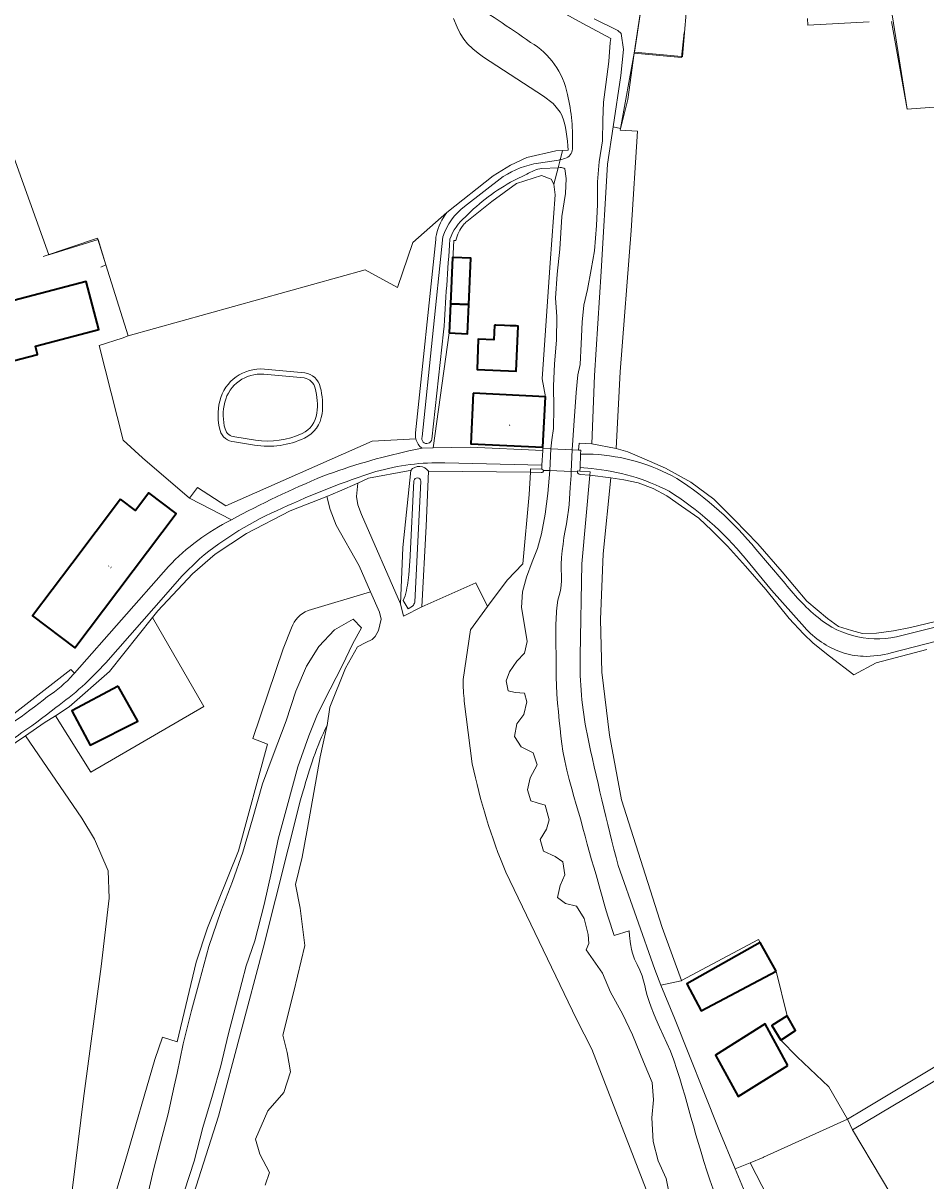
# Model space of a CAD drawing. Header units: metres. Extents: x 201541 to 204988, y 387833 to 394342.
# Tile 113 of 214: x 203508 to 203682, y 390799 to 391023. Entities that reach past the tile are written whole.
import ezdxf
from ezdxf.enums import TextEntityAlignment as Align

# ---------------------------------------------------------------- set-up
doc = ezdxf.new("R2010")
doc.units = ezdxf.units.M
for name, color, linetype, lineweight in [('B-WE-GR-BOS_LOOF-GV', 40, 'Continuous', 13), ('B-WE-GR-BOUWLAND-GV', 80, 'Continuous', 13), ('B-WE-GR-GRAS-GV', 60, 'Continuous', 13), ('B-WE-GR-GROENVOORZIENING-GV', 80, 'Continuous', 18), ('B-WE-GR-HOUTWAL-GV', 40, 'Continuous', 13), ('B-WE-IE-TERREINAFSCHEIDING_KUNSTMATIG_HEKWERK-G', 20, 'IE-TERREINAFSCHEIDING-KUNSTMATIG', 18), ('B-WE-IE-TERREINAFSCHEIDING_KUNSTMATIG_MUUR-G', 90, 'IE-TERREINAFSCHEIDING-KUNSTMATIG-DICHT', 18), ('B-WE-IE-TERREINAFSCHEIDING_KUNSTMATIG_MUUR-GV', 90, 'Continuous', 18), ('B-WE-KW-KUNSTWERK_DEK-GV', 170, 'Continuous', 18), ('B-WE-OG-BEBOUWING-GV', 7, 'Continuous', 35), ('B-WE-OG-BEBOUWING-T18', 10, 'Continuous', 18), ('B-WE-OG-BEBOUWING_LOODS-GV', 7, 'Continuous', 35), ('B-WE-OG-BEBOUWING_SCHUUR-GV', 7, 'Continuous', 35), ('B-WE-OG-TERREIN_ERF-GV', 7, 'Continuous', 18), ('B-WE-OG-WATER-GV', 130, 'Continuous', 18), ('B-WE-OG-WATER_MEER-GV', 140, 'Continuous', 18), ('B-WE-OG-WATER_SLOOT-GV', 120, 'Continuous', 18), ('B-WE-OG-WEG-GV', 7, 'Continuous', 18), ('B-WE-VH-VERHARDING_BETON-GV', 252, 'Continuous', 18), ('B-WE-VH-VERHARDING_PUIN-GV', 252, 'Continuous', 18)]:
    doc.layers.add(name, color=color, linetype=linetype, lineweight=lineweight)
doc.styles.add('NLCS-ISO-M200-T18', font='NLCS-ISO.ttf', dxfattribs={"height": 0.36})
doc.linetypes.add('IE-TERREINAFSCHEIDING-KUNSTMATIG', pattern='A,4,[82,NLCS.SHX,S=0.75,R=90,X=0,Y=0],4,-2', length=10)
doc.linetypes.add('IE-TERREINAFSCHEIDING-KUNSTMATIG-DICHT', pattern='A,8,-1,[82,NLCS.SHX,S=0.75,R=90,X=0,Y=0],-1', length=10)

msp = doc.modelspace()

# ---------------------------------------------------------------- linework, layer by layer
at = {"layer": 'B-WE-GR-BOS_LOOF-GV'}
msp.add_lwpolyline([(203659.241, 390780.74), (203660.451, 390778.603), (203680.243, 390787.973), (203678.85, 390790.319), (203667.691, 390809.108), (203666.711, 390811.134), (203650.509, 390803.797), (203650.414, 390803.761), (203647.906, 390802.719)], close=True, dxfattribs=at)
at = {"layer": 'B-WE-GR-BOUWLAND-GV'}
for points in [[(203592.465, 390895.982), (203593.873, 390905.589), (203597.203, 390910.067), (203594.948, 390914.609), (203584.529, 390910.021), (203580.928, 390908.192), (203580.354, 390910.572), (203572.866, 390927.817), (203572.128, 390929.657), (203571.888, 390931.296), (203572.139, 390933.877), (203568.63, 390932.298), (203566.147, 390931.318), (203566.767, 390928.785), (203567.986, 390925.793), (203572.403, 390917.94), (203574.588, 390912.911), (203576.292, 390908.988), (203576.667, 390907.603), (203576.122, 390905.466), (203575.496, 390904.282), (203574.902, 390903.728), (203573.685, 390903.097), (203572.088, 390902.268), (203569.754, 390898.173), (203566.75, 390890.619), (203566.188, 390887.133), (203566.149, 390886.891), (203564.883, 390881.073), (203562.424, 390867.29), (203561.398, 390861.682), (203560.098, 390856.416), (203560.987, 390851.833), (203561.876, 390844.652), (203559.777, 390835.758), (203557.671, 390827.337), (203558.486, 390824.009), (203559.165, 390820.274), (203557.875, 390816.267), (203554.751, 390812.736), (203552.371, 390807.264), (203553.186, 390804.412), (203555.087, 390800.812), (203554.272, 390798.368)], [(203594.249, 390879.699), (203592.698, 390891.786)], [(203516.498, 390793.682), (203519.169, 390815.12), (203522.579, 390840.573), (203524.126, 390853.807), (203523.911, 390859.076), (203521.269, 390865.175), (203518.857, 390869.213), (203507.96, 390885.137), (203504.366, 390882.678), (203498.021, 390878.764), (203482.989, 390870.162), (203462.172, 390857.713), (203441.872, 390843.74), (203417.186, 390825.997), (203401.479, 390815.076), (203406.836, 390793.634)], [(203657.234, 390734.432), (203640.87, 390767.92), (203628.593, 390795.577), (203617.314, 390824.635), (203614.34, 390830.445), (203600.702, 390858.806)]]:
    msp.add_lwpolyline(points, dxfattribs=at)
for points in [[(203592.698, 390891.786, -0.0208023), (203592.465, 390895.982)], [(203600.702, 390858.806, -0.0464563), (203594.249, 390879.699)]]:
    msp.add_lwpolyline(points, format="xyb", dxfattribs=at)
at = {"layer": 'B-WE-GR-GRAS-GV'}
for points in [[(203489.715, 391041.191), (203512.467, 390977.947), (203521.971, 390980.895), (203523.495, 390976.019), (203527.793, 390962.269), (203573.559, 390975.05), (203579.8, 390971.649), (203582.767, 390980.338), (203589.357, 390986.115), (203598.307, 390993.18), (203601.64, 390995.254), (203604.75, 390996.732), (203610.403, 390997.973), (203611.637, 390998.049), (203612.753, 390998.118), (203612.687, 390998.989), (203612.613, 390999.862), (203612.522, 391000.736), (203612.393, 391001.699), (203612.255, 391002.493), (203612.055, 391003.362), (203611.789, 391004.206), (203611.439, 391005.009), (203611.182, 391005.465), (203610.453, 391006.448), (203609.87, 391007.113), (203607.977, 391008.526), (203596.407, 391016.048), (203595.349, 391016.834), (203594.334, 391017.656), (203593.333, 391018.634), (203592.599, 391019.558), (203591.91, 391020.658), (203591.321, 391021.833), (203590.629, 391023.565)], [(203635.549, 391024.567), (203635.227, 391020.812), (203634.827, 391016.159), (203634.649, 391016.176), (203625.548, 391017.009), (203625.525, 391016.856), (203624.291, 391007.901), (203622.813, 391002.01), (203626.176, 391001.788), (203624.91, 390982.604), (203622.793, 390955.346), (203622.02, 390940.533), (203624.308, 390939.886), (203627.42, 390938.568), (203631.541, 390936.774), (203636.426, 390934.075), (203640.891, 390930.81), (203644.881, 390926.81), (203649.416, 390922.181), (203654.096, 390916.768), (203658.839, 390911.08), (203662.833, 390907.733), (203664.945, 390906.206), (203667.487, 390905.446), (203669.585, 390904.879), (203672.314, 390904.941), (203675.567, 390905.384), (203678.854, 390906.004), (203683.417, 390907.125)], [(203709.383, 391008.364), (203678.201, 391006.073), (203675.142, 391025.454)], [(203670.869, 391022.906), (203659.069, 391022.275), (203659.002, 391023.528)], [(203589.357, 390986.115), (203582.767, 390980.338), (203579.8, 390971.649), (203573.559, 390975.05), (203527.793, 390962.269), (203526.613, 390961.881), (203522.167, 390960.42), (203526.795, 390942.148), (203530.58, 390938.737), (203539.61, 390930.983)], [(203583.301, 390943.613), (203587.174, 390980.888)], [(203554.091, 390955.87), (203561.895, 390955.175)], [(203539.61, 390930.983), (203541.172, 390933.042), (203546.635, 390929.52), (203574.879, 390941.999), (203583.33, 390942.413)], [(203552.206, 390941.197), (203548.297, 390941.815)], [(203682.04, 390901.742), (203672.246, 390899.184), (203667.944, 390896.86), (203663.25, 390900.452), (203660.083, 390902.985), (203658.188, 390904.791), (203655.457, 390907.758), (203650.942, 390913.347), (203646.974, 390917.881), (203643.525, 390921.721), (203640.488, 390924.709), (203637.997, 390927.126), (203634.649, 390929.425), (203631.841, 390931.433), (203629.16, 390932.82), (203626.275, 390933.908), (203623.518, 390934.492), (203621.027, 390934.866), (203619.544, 390920.246), (203619.008, 390907.547), (203619.266, 390897.422), (203620.73, 390885.235), (203623.058, 390872.73), (203630.892, 390848.117), (203634.643, 390837.884), (203649.491, 390845.834), (203649.833, 390845.24), (203652.953, 390839.706), (203655.02, 390831.06), (203656.64, 390828.24), (203653.81, 390826.38), (203656.995, 390823.134), (203663.111, 390817.345), (203666.711, 390811.134), (203669.746, 390812.951), (203703.675, 390833.268)], [(203718.925, 390789.65), (203713.26, 390799.233), (203710.161, 390804.613), (203733.083, 390817.596), (203723.487, 390834.539), (203734.157, 390840.582), (203730.745, 390846.556), (203667.691, 390809.108), (203678.85, 390790.319)]]:
    msp.add_lwpolyline(points, dxfattribs=at)
for points in [[(203587.319, 390981.834, -0.1223602), (203589.357, 390986.115)], [(203587.174, 390980.888, -0.024388), (203587.319, 390981.834)], [(203545.463, 390949.709, -0.3700727), (203554.091, 390955.87)], [(203561.895, 390955.175, -0.2993369), (203564.892, 390952.426)], [(203564.892, 390952.426, -0.0914432), (203565.227, 390947.275)], [(203545.541, 390944.058, -0.1284703), (203545.463, 390949.709)], [(203565.227, 390947.275, -0.2595473), (203561.814, 390942.552)], [(203548.297, 390941.815, -0.31905), (203545.541, 390944.058)], [(203583.33, 390942.413, -0.1024805), (203583.301, 390943.613)], [(203561.814, 390942.552, -0.1495534), (203552.206, 390941.197)]]:
    msp.add_lwpolyline(points, format="xyb", dxfattribs=at)
at = {"layer": 'B-WE-GR-GROENVOORZIENING-GV'}
for points in [[(203617.76, 391023.487), (203622.355, 391021.208), (203622.963, 391020.619), (203623.414, 391017.545), (203622.939, 391012.51), (203621.453, 391002.652), (203620.362, 390995.414), (203619.122, 390974.694), (203617.825, 390954.652), (203617.323, 390941.428), (203622.02, 390940.533), (203622.793, 390955.346), (203624.91, 390982.604), (203626.176, 391001.788), (203622.813, 391002.01), (203624.291, 391007.901), (203625.525, 391016.856), (203625.548, 391017.009), (203628.501, 391036.814)], [(203622.412, 390860.062), (203629.465, 390840.022), (203630.675, 390837.025), (203634.583, 390837.852), (203634.643, 390837.884), (203630.892, 390848.117), (203623.058, 390872.73), (203620.73, 390885.235), (203619.266, 390897.422), (203619.008, 390907.547), (203619.544, 390920.246), (203621.027, 390934.866), (203616.945, 390935.429), (203615.366, 390918.331), (203615.085, 390900.547)], [(203729.152, 390616.229), (203708.248, 390668.131), (203683.969, 390729.061), (203677.548, 390743.615), (203667.585, 390764.901), (203660.451, 390778.603), (203659.241, 390780.74), (203647.906, 390802.719), (203645.034, 390801.525), (203648.242, 390793.833), (203653.519, 390782.023), (203665.479, 390759.38), (203673.984, 390740.655), (203686.505, 390710.937), (203698.076, 390682.045), (203713.946, 390644.325), (203721.419, 390625.179), (203722.967, 390621.778), (203724.602, 390616.808), (203726.072, 390611.788), (203730.268, 390595.333), (203727.435, 390592.945)]]:
    msp.add_lwpolyline(points, dxfattribs=at)
msp.add_lwpolyline([(203604.019, 390918.276), (203605.209, 390931.681), (203605.5, 390935.993), (203585.777, 390936.155), (203585.338, 390925.56), (203584.529, 390910.021), (203594.948, 390914.609), (203597.203, 390910.067), (203600.997, 390915.168)], close=True, dxfattribs=at)
for points in [[(203615.085, 390900.547, 0.054839), (203616.406, 390885.472)], [(203616.406, 390885.472, 0.010588), (203622.412, 390860.062)]]:
    msp.add_lwpolyline(points, format="xyb", dxfattribs=at)
at = {"layer": 'B-WE-GR-HOUTWAL-GV'}
for points in [[(203580.354, 390910.572), (203580.831, 390921.443), (203582.364, 390936.337), (203581.872, 390936.259), (203574.207, 390934.807), (203572.139, 390933.877), (203571.888, 390931.296), (203572.128, 390929.657), (203572.866, 390927.817)], [(203667.691, 390809.108), (203730.745, 390846.556), (203730.187, 390847.532), (203745.593, 390856.84), (203746.746, 390856.933), (203746.813, 390857.025), (203747.402, 390857.712), (203748.044, 390858.348), (203748.737, 390858.929), (203749.474, 390859.451), (203750.252, 390859.912), (203762.073, 390866.719), (203762.513, 390866.946), (203763.174, 390867.287), (203762.959, 390867.203), (203762.865, 390867.163), (203762.403, 390868.36), (203749.658, 390861.239), (203703.675, 390833.268), (203669.746, 390812.951), (203666.711, 390811.134)]]:
    msp.add_lwpolyline(points, close=True, dxfattribs=at)
for points in [[(203562.527, 390909.283), (203574.588, 390912.911), (203572.403, 390917.94), (203567.986, 390925.793), (203566.767, 390928.785), (203566.147, 390931.318), (203559.058, 390928.52), (203550.666, 390924.135), (203544.591, 390920.172), (203540.189, 390916.364), (203533.496, 390909.212), (203532.473, 390907.926), (203542.412, 390890.754), (203520.579, 390878.1), (203513.727, 390888.99), (203511.555, 390887.597), (203507.96, 390885.137), (203518.857, 390869.213), (203521.269, 390865.175), (203523.911, 390859.076), (203524.126, 390853.807), (203522.579, 390840.573), (203519.169, 390815.12), (203516.498, 390793.682)], [(203523.395, 390790.385), (203527.178, 390802.938), (203532.961, 390822.635), (203534.398, 390826.933), (203537.25, 390826.063), (203540.913, 390841.413), (203543.106, 390848.068), (203549.087, 390862.939), (203554.716, 390883.51), (203551.873, 390884.614), (203557.725, 390901.909), (203559.352, 390905.937)], [(203554.272, 390798.368), (203555.087, 390800.812), (203553.186, 390804.412), (203552.371, 390807.264), (203554.751, 390812.736), (203557.875, 390816.267), (203559.165, 390820.274), (203558.486, 390824.009), (203557.671, 390827.337), (203559.777, 390835.758), (203561.876, 390844.652), (203560.987, 390851.833), (203560.098, 390856.416), (203561.398, 390861.682), (203562.424, 390867.29), (203564.883, 390881.073), (203566.149, 390886.891), (203566.188, 390887.133)], [(203561.614, 390874.465), (203561.09, 390872.788), (203553.874, 390844.131), (203545.218, 390811.743), (203538.032, 390789.148), (203530.841, 390759.376), (203528.745, 390751.391)]]:
    msp.add_lwpolyline(points, dxfattribs=at)
for points in [[(203559.352, 390905.937, -0.2307671), (203562.527, 390909.283)], [(203566.188, 390887.133, 0.048806), (203561.614, 390874.465)]]:
    msp.add_lwpolyline(points, format="xyb", dxfattribs=at)
at = {"layer": 'B-WE-IE-TERREINAFSCHEIDING_KUNSTMATIG_HEKWERK-G'}
for points in [[(203625.525, 391016.856), (203628.501, 391036.814)], [(203709.383, 391008.364), (203678.201, 391006.073), (203675.215, 391022.97)], [(203635.147, 391020.819), (203634.632, 391016.017), (203625.525, 391016.856)], [(203625.525, 391016.856), (203622.867, 391002.307), (203621.453, 391002.652)], [(203511.392, 390977.58), (203521.886, 390981.166)], [(203522.494, 390975.568), (203523.495, 390976.019), (203521.886, 390981.166)], [(203622.02, 390940.533), (203624.308, 390939.886), (203627.42, 390938.568), (203631.541, 390936.774), (203636.426, 390934.075), (203640.891, 390930.81), (203644.881, 390926.81), (203649.416, 390922.181), (203654.096, 390916.768), (203658.839, 390911.08), (203662.833, 390907.733), (203664.945, 390906.206), (203667.487, 390905.446), (203669.585, 390904.879), (203672.314, 390904.941), (203675.567, 390905.384), (203678.854, 390906.004), (203683.417, 390907.125)], [(203621.027, 390934.866), (203623.518, 390934.492), (203626.275, 390933.908), (203629.16, 390932.82), (203631.841, 390931.433), (203634.649, 390929.425), (203637.997, 390927.126), (203640.488, 390924.709), (203643.525, 390921.721), (203646.974, 390917.881), (203650.942, 390913.347), (203655.457, 390907.758), (203658.188, 390904.791), (203660.083, 390902.985), (203663.25, 390900.452)], [(203597.203, 390910.067), (203594.948, 390914.609), (203584.529, 390910.021)], [(203513.727, 390888.99), (203520.579, 390878.1), (203542.412, 390890.754), (203532.473, 390907.926)], [(203672.246, 390899.184), (203682.04, 390901.742)], [(203667.944, 390896.86), (203672.246, 390899.184)], [(203634.643, 390837.884), (203649.491, 390845.834)], [(203630.675, 390837.025), (203634.583, 390837.852), (203634.643, 390837.884)]]:
    msp.add_lwpolyline(points, dxfattribs=at)
at = {"layer": 'B-WE-IE-TERREINAFSCHEIDING_KUNSTMATIG_MUUR-G'}
for points in [[(203607.685, 390936.552), (203605.456, 390936.62), (203605.5, 390935.993)], [(203605.5, 390935.993), (203607.543, 390935.916)], [(203614.983, 390936.199), (203616.981, 390936.07), (203616.945, 390935.429)], [(203616.945, 390935.429), (203615.056, 390935.554)]]:
    msp.add_lwpolyline(points, dxfattribs=at)
for points in [[(203607.543, 390935.916, 0.4394301), (203608.035, 390936.344)], [(203615.056, 390935.554, -0.4315892), (203614.541, 390936.077)]]:
    msp.add_lwpolyline(points, format="xyb", dxfattribs=at)
at = {"layer": 'B-WE-IE-TERREINAFSCHEIDING_KUNSTMATIG_MUUR-GV'}
for points in [[(203608.035, 390936.344), (203607.685, 390936.552), (203605.456, 390936.62), (203605.5, 390935.993)], [(203605.5, 390935.993), (203607.543, 390935.916)], [(203615.056, 390935.554), (203616.945, 390935.429), (203616.981, 390936.07), (203614.983, 390936.199), (203614.557, 390936.23), (203614.541, 390936.077)]]:
    msp.add_lwpolyline(points, dxfattribs=at)
for points in [[(203607.543, 390935.916, 0.4394301), (203608.035, 390936.344)], [(203614.541, 390936.077, 0.4315892), (203615.056, 390935.554)]]:
    msp.add_lwpolyline(points, format="xyb", dxfattribs=at)
at = {"layer": 'B-WE-KW-KUNSTWERK_DEK-GV'}
msp.add_lwpolyline([(203614.724, 390940.263), (203613.53, 390940.317), (203609.417, 390940.505), (203607.881, 390940.575), (203607.848, 390940.148), (203607.686, 390937.323), (203607.685, 390936.552), (203608.035, 390936.344), (203609.221, 390936.295), (203613.366, 390936.125), (203614.541, 390936.077), (203614.557, 390936.23), (203614.983, 390936.199), (203615.044, 390936.886), (203615.157, 390939.49), (203615.187, 390940.241)], close=True, dxfattribs=at)
at = {"layer": 'B-WE-OG-BEBOUWING-GV'}
for points in [[(203505.174, 390959.04), (203505.581, 390957.49), (203510.287, 390958.727), (203509.871, 390960.309), (203522.123, 390963.528), (203519.691, 390972.781), (203501.722, 390968.059), (203502.438, 390965.334), (203502.941, 390963.417), (203504.161, 390958.774)], [(203589.791, 390962.851), (203593.308, 390962.699), (203593.553, 390968.344), (203590.036, 390968.496)], [(203598.549, 390964.376), (203598.431, 390961.553), (203595.399, 390961.68), (203595.153, 390955.798), (203602.744, 390955.48), (203603.109, 390964.185), (203602.715, 390964.201), (203601.535, 390964.251), (203600.478, 390964.295), (203598.769, 390964.367)], [(203594.408, 390951.218), (203593.941, 390941.453), (203607.861, 390940.788), (203608.365, 390950.497)], [(203526.301, 390930.774), (203516.906, 390918.309), (203509.315, 390908.237), (203517.468, 390902.094), (203537.054, 390927.997), (203531.76, 390931.996), (203529.191, 390928.595)], [(203653.81, 390826.38), (203656.64, 390828.24), (203655.02, 390831.06), (203652.12, 390829.2)]]:
    msp.add_lwpolyline(points, close=True, dxfattribs=at)
at = {"layer": 'B-WE-OG-BEBOUWING_LOODS-GV'}
msp.add_lwpolyline([(203590.036, 390968.496), (203593.553, 390968.344), (203593.94, 390977.263), (203590.52, 390977.404), (203590.423, 390977.408)], close=True, dxfattribs=at)
at = {"layer": 'B-WE-OG-BEBOUWING_SCHUUR-GV'}
for points in [[(203525.86, 390894.673), (203516.9, 390889.94), (203520.456, 390883.337), (203529.648, 390887.93)], [(203652.953, 390839.706), (203649.833, 390845.24), (203635.681, 390837.242), (203638.441, 390832.027)], [(203655.203, 390821.517), (203650.788, 390829.542), (203641.19, 390823.503), (203645.606, 390815.478)]]:
    msp.add_lwpolyline(points, close=True, dxfattribs=at)
at = {"layer": 'B-WE-OG-TERREIN_ERF-GV'}
for points in [[(203547.719, 390926.788), (203539.61, 390930.983), (203530.58, 390938.737), (203526.795, 390942.148), (203522.167, 390960.42), (203526.613, 390961.881), (203527.793, 390962.269), (203523.495, 390976.019), (203521.971, 390980.895), (203512.467, 390977.947), (203489.715, 391041.191)], [(203628.501, 391036.814), (203625.548, 391017.009), (203634.649, 391016.176), (203634.827, 391016.159), (203635.227, 391020.812), (203635.549, 391024.567)], [(203675.142, 391025.454), (203678.201, 391006.073), (203709.383, 391008.364)], [(203659.002, 391023.528), (203659.069, 391022.275), (203670.869, 391022.906)], [(203593.904, 390940.846), (203607.848, 390940.148), (203607.861, 390940.788), (203593.941, 390941.453), (203594.408, 390951.218), (203608.365, 390950.497), (203607.715, 390953.993), (203609.255, 390976.367), (203610.238, 390989.539), (203610.002, 390991.544), (203609.463, 390992.519), (203607.629, 390993.218), (203602.798, 390991.687), (203598.011, 390988.25), (203593.189, 390984.395)], [(203591.053, 390980.72), (203590.67, 390980.71), (203590.556, 390978.193), (203590.52, 390977.404), (203593.94, 390977.263), (203593.553, 390968.344), (203593.308, 390962.699), (203589.791, 390962.851), (203586.698, 390940.667), (203593.904, 390940.846)], [(203457.161, 390944.778), (203487.744, 390951.907), (203488.395, 390933.55), (203489.792, 390910.453), (203493.708, 390902.132), (203502.778, 390887.122), (203516.697, 390897.911), (203517.424, 390897.223), (203535.553, 390917.771)]]:
    msp.add_lwpolyline(points, dxfattribs=at)
for points in [[(203592.536, 390983.719, 0.0958475), (203591.053, 390980.72)], [(203593.189, 390984.395, 0.0159145), (203592.536, 390983.719)], [(203535.553, 390917.771, -0.0871681), (203547.719, 390926.788)]]:
    msp.add_lwpolyline(points, format="xyb", dxfattribs=at)
for points in [[(203502.941, 390963.417), (203502.438, 390965.334), (203501.722, 390968.059), (203519.691, 390972.781), (203522.123, 390963.528), (203509.871, 390960.309), (203510.287, 390958.727), (203505.581, 390957.49), (203505.174, 390959.04), (203504.161, 390958.774)], [(203603.109, 390964.185), (203602.744, 390955.48), (203595.153, 390955.798), (203595.399, 390961.68), (203598.431, 390961.553), (203598.549, 390964.376), (203598.769, 390964.367), (203600.478, 390964.295), (203601.535, 390964.251), (203602.715, 390964.201)], [(203516.906, 390918.309), (203526.301, 390930.774), (203529.191, 390928.595), (203531.76, 390931.996), (203537.054, 390927.997), (203517.468, 390902.094), (203509.315, 390908.237)], [(203532.473, 390907.926), (203524.213, 390897.537), (203516.366, 390890.682), (203513.727, 390888.99), (203520.579, 390878.1), (203542.412, 390890.754)], [(203652.953, 390839.706), (203649.833, 390845.24), (203649.491, 390845.834), (203634.643, 390837.884), (203634.583, 390837.852), (203630.675, 390837.025), (203633.265, 390830.614), (203641.846, 390809.168), (203645.034, 390801.525), (203647.906, 390802.719), (203650.414, 390803.761), (203650.509, 390803.797), (203666.711, 390811.134), (203663.111, 390817.345), (203656.995, 390823.134), (203653.81, 390826.38), (203652.12, 390829.2), (203655.02, 390831.06)]]:
    msp.add_lwpolyline(points, close=True, dxfattribs=at)
at = {"layer": 'B-WE-OG-WATER-GV'}
for points in [[(203592.867, 391027.278, -0.0148086), (203605.494, 391018.938)], [(203605.494, 391018.938, -0.2122371), (203612.647, 391008.889)], [(203612.647, 391008.889, -0.0675468), (203613.586, 390998.661)], [(203613.586, 390998.661, -0.2913782), (203612.456, 390996.621)], [(203607.001, 390995.651, 0.1045157), (203600.237, 390993.028)], [(203611.199, 390996.27, -0.0064742), (203610.872, 390996.2)], [(203612.456, 390996.621, -0.0249728), (203611.199, 390996.27)], [(203604.783, 390993.47, -0.0996713), (203607.686, 390994.615)], [(203611.235, 390994.763, -0.2291729), (203612.093, 390994.496)], [(203592.909, 390985.252, -0.0769561), (203602.291, 390992.295)], [(203592.732, 390987.276, 0.1504209), (203588.55, 390981.408)], [(203589.919, 390980.94, -0.1341756), (203592.909, 390985.252)], [(203588.715, 390963.069, -0.0018013), (203589.919, 390980.94)], [(203584.54, 390942.811, 1.1059431), (203586.417, 390942.343)], [(203584.296, 390934.248, 0.9214916), (203582.973, 390934.327)], [(203582.009, 390916.206, -0.0244041), (203581.3, 390912.123)], [(203582.713, 390910.156, 0.1564128), (203583.124, 390910.91)]]:
    msp.add_lwpolyline(points, format="xyb", dxfattribs=at)
for points in [[(203640.73, 390797.639), (203640.092, 390799.398), (203639.51, 390801.18), (203638.96, 390802.973), (203638.417, 390804.768), (203637.912, 390806.453), (203637.424, 390808.144), (203636.943, 390809.836), (203636.46, 390811.529), (203636.059, 390812.945), (203635.663, 390814.364), (203635.261, 390815.78), (203634.843, 390817.191), (203634.3, 390818.973), (203633.745, 390820.751), (203633.155, 390822.517), (203632.51, 390824.262), (203631.84, 390825.829), (203631.112, 390827.374), (203630.38, 390828.917), (203629.695, 390830.48), (203629.238, 390831.603), (203628.792, 390832.732), (203628.371, 390833.87), (203627.993, 390835.02), (203627.745, 390835.959), (203627.535, 390836.91), (203627.32, 390837.859), (203627.056, 390838.792), (203626.615, 390839.89), (203626.09, 390840.961), (203625.581, 390842.036), (203625.183, 390843.144), (203625.006, 390843.88), (203624.865, 390844.628), (203624.75, 390845.382), (203624.653, 390846.137), (203624.616, 390846.473), (203624.584, 390846.809), (203624.555, 390847.146), (203624.524, 390847.482), (203621.673, 390846.573), (203621.275, 390847.763), (203620.874, 390848.953), (203620.48, 390850.144), (203620.102, 390851.341), (203619.703, 390852.717), (203619.329, 390854.1), (203618.959, 390855.485), (203618.576, 390856.866), (203618.15, 390858.304), (203617.713, 390859.739), (203617.276, 390861.174), (203616.855, 390862.614), (203616.426, 390864.18), (203616.014, 390865.751), (203615.605, 390867.322), (203615.183, 390868.89), (203614.753, 390870.391), (203614.311, 390871.889), (203613.873, 390873.388), (203613.457, 390874.893), (203612.979, 390876.691), (203612.516, 390878.494), (203612.093, 390880.306), (203611.738, 390882.129), (203611.518, 390883.584), (203611.34, 390885.048), (203611.188, 390886.515), (203611.043, 390887.982), (203610.872, 390889.711), (203610.717, 390891.443), (203610.586, 390893.176), (203610.491, 390894.911), (203610.444, 390896.385), (203610.424, 390897.86), (203610.419, 390899.336), (203610.415, 390900.812), (203610.401, 390902.62), (203610.387, 390904.429), (203610.399, 390906.238), (203610.459, 390908.044), (203610.486, 390908.621), (203610.515, 390909.198), (203610.553, 390909.774), (203610.61, 390910.347), (203610.781, 390911.288), (203611.019, 390912.219), (203611.254, 390913.15), (203611.416, 390914.089), (203611.469, 390915.109), (203611.445, 390916.137), (203611.405, 390917.168), (203611.409, 390918.195), (203611.493, 390919.495), (203611.62, 390920.793), (203611.777, 390922.088), (203611.949, 390923.381), (203612.162, 390924.705), (203612.412, 390926.024), (203612.653, 390927.343), (203612.843, 390928.669), (203612.942, 390929.762), (203613.008, 390930.859), (203613.064, 390931.957), (203613.13, 390933.054), (203613.187, 390933.822), (203613.246, 390934.59), (203613.306, 390935.357), (203613.366, 390936.125), (203613.53, 390940.317), (203613.823, 390945.014), (203614.306, 390951.376), (203614.626, 390954.762), (203615.082, 390956.743), (203615.276, 390960.763), (203615.445, 390964.926), (203615.791, 390968.22), (203616.521, 390971.245), (203617.184, 390975.072), (203617.82, 390978.724), (203618.228, 390983.617), (203618.422, 390987.637), (203618.455, 390992.042), (203618.772, 390995.859), (203619.411, 390999.935), (203619.474, 391003.89), (203619.593, 391007.401), (203620.045, 391010.825), (203620.594, 391015.267), (203620.838, 391018.888), (203621.02, 391019.691), (203615.56, 391022.573), (203611.575, 391024.769)], [(203610.872, 390996.2), (203607.001, 390995.651)], [(203607.686, 390994.615), (203610.813, 390994.745), (203611.199, 390996.27)], [(203611.199, 390996.27), (203610.813, 390994.745), (203611.235, 390994.763)], [(203600.237, 390993.028), (203592.732, 390987.276)], [(203612.093, 390994.496), (203612.389, 390992.693), (203612.221, 390989.756), (203611.528, 390985.302), (203611.144, 390979.025), (203610.658, 390974.185), (203610.343, 390969.585), (203610.55, 390966.02), (203610.522, 390961.477), (203610.148, 390956.871), (203609.939, 390952.558), (203609.992, 390948.393), (203609.896, 390944.418), (203609.583, 390942.233), (203609.417, 390940.505), (203609.221, 390936.295), (203608.835, 390931.885), (203608.347, 390927.867), (203607.613, 390924.106), (203606.864, 390921.238), (203605.831, 390918.718), (203604.716, 390915.716), (203603.916, 390912.907), (203603.734, 390909.873), (203604.294, 390906.469), (203604.85, 390903.339), (203604.327, 390901.058), (203602.816, 390899.494), (203601.42, 390897.492), (203600.796, 390895.72), (203601.182, 390893.812), (203602.499, 390893.503), (203604.3, 390893.369), (203604.792, 390891.662), (203604.222, 390889.211), (203602.828, 390887.424), (203602.415, 390884.966), (203603.689, 390883.007), (203606.012, 390881.798), (203606.762, 390879.529), (203605.441, 390877.004), (203604.924, 390874.677), (203605.57, 390872.565), (203606.743, 390872.192), (203608.333, 390871.712), (203609.106, 390868.907), (203608.599, 390867.115), (203607.373, 390865.125), (203608.011, 390862.824), (203610.218, 390861.831), (203611.7, 390860.804), (203612.135, 390858.295), (203611.235, 390856.231), (203610.719, 390853.917), (203612.219, 390852.779), (203614.39, 390852.257), (203615.837, 390849.852), (203616.596, 390846.78), (203616.742, 390845.049), (203616.251, 390843.786), (203617.571, 390841.904), (203619.37, 390839.335), (203620.954, 390835.624), (203623.272, 390831.485), (203625.205, 390827.4), (203627.334, 390822.204), (203628.981, 390818.193), (203629.209, 390814.895), (203628.914, 390811.411), (203629.18, 390806.854), (203630.156, 390803.094), (203631.662, 390799.658), (203632.481, 390795.737)], [(203602.291, 390992.295), (203604.783, 390993.47)], [(203588.55, 390981.408), (203584.54, 390942.811)], [(203586.417, 390942.343), (203588.715, 390963.069)], [(203582.973, 390934.327), (203582.237, 390919.923), (203582.23, 390919.692), (203582.009, 390916.206)], [(203583.124, 390910.91), (203584.296, 390934.248)], [(203581.3, 390912.123), (203580.888, 390911.255), (203581.879, 390909.623), (203582.713, 390910.156)], [(203538.639, 390797.337), (203540.534, 390803.031), (203542.186, 390809.535), (203544.084, 390815.796), (203545.698, 390821.452), (203547.092, 390827.41), (203548.883, 390834.312), (203550.606, 390840.731), (203552.228, 390845.577), (203554.026, 390852.544), (203555.448, 390858.834), (203556.785, 390865.151), (203558.502, 390871.538), (203560.552, 390879.117), (203562.657, 390885.129), (203564.366, 390889.29), (203566.811, 390894.098), (203569.11, 390898.588), (203571.185, 390902.917), (203572.829, 390905.922), (203571.247, 390907.649), (203567.657, 390905.595), (203564.589, 390902.35), (203562.223, 390898.545), (203560.183, 390893.754), (203558.321, 390888.027), (203555.807, 390881.391), (203553.717, 390875.849), (203551.776, 390869.026), (203549.942, 390862.628), (203547.904, 390857), (203545.715, 390851.191), (203543.37, 390844.482), (203541.587, 390837.77), (203540.045, 390832.1), (203538.393, 390825.694), (203537.249, 390820.009), (203536.699, 390817.486), (203535.531, 390812.147), (203534.035, 390806.582), (203532.685, 390801.355), (203531.324, 390795.508)]]:
    msp.add_lwpolyline(points, dxfattribs=at)
at = {"layer": 'B-WE-OG-WATER_MEER-GV'}
for points in [[(203554.003, 390954.874, 0.3700486), (203546.434, 390949.47)], [(203563.923, 390952.181, 0.2956616), (203561.768, 390954.183)], [(203564.233, 390947.392, 0.0914683), (203563.923, 390952.181)], [(203546.434, 390949.47, 0.1284463), (203546.505, 390944.324)], [(203561.391, 390943.458, 0.2597487), (203564.233, 390947.392)], [(203546.505, 390944.324, 0.3247576), (203548.404, 390942.811)], [(203552.363, 390942.185, 0.1496379), (203561.391, 390943.458)]]:
    msp.add_lwpolyline(points, format="xyb", dxfattribs=at)
for points in [[(203561.768, 390954.183), (203554.003, 390954.874)], [(203548.404, 390942.811), (203552.363, 390942.185)]]:
    msp.add_lwpolyline(points, dxfattribs=at)
at = {"layer": 'B-WE-OG-WATER_SLOOT-GV'}
for points in [[(203605.494, 391018.938, 0.0148086), (203592.867, 391027.278)], [(203612.647, 391008.889, 0.2122371), (203605.494, 391018.938)], [(203613.586, 390998.661, 0.0675468), (203612.647, 391008.889)], [(203612.456, 390996.621, 0.2913782), (203613.586, 390998.661)], [(203600.237, 390993.028, -0.1045157), (203607.001, 390995.651)], [(203610.872, 390996.2, 0.0064742), (203611.199, 390996.27)], [(203611.199, 390996.27, 0.0249728), (203612.456, 390996.621)], [(203607.686, 390994.615, 0.0996713), (203604.783, 390993.47)], [(203612.093, 390994.496, 0.2291729), (203611.235, 390994.763)], [(203602.291, 390992.295, 0.0769561), (203592.909, 390985.252)], [(203589.357, 390986.115, 0.1223602), (203587.319, 390981.834)], [(203588.55, 390981.408, -0.1504209), (203592.732, 390987.276)], [(203592.909, 390985.252, 0.1341756), (203589.919, 390980.94)], [(203591.053, 390980.72, -0.0958475), (203592.536, 390983.719)], [(203592.536, 390983.719, -0.0159145), (203593.189, 390984.395)], [(203587.319, 390981.834, 0.024388), (203587.174, 390980.888)], [(203589.919, 390980.94, 0.0018013), (203588.715, 390963.069)], [(203554.091, 390955.87, 0.3700727), (203545.463, 390949.709)], [(203546.434, 390949.47, -0.3700486), (203554.003, 390954.874)], [(203564.892, 390952.426, 0.2993369), (203561.895, 390955.175)], [(203561.768, 390954.183, -0.2956616), (203563.923, 390952.181)], [(203563.923, 390952.181, -0.0914683), (203564.233, 390947.392)], [(203565.227, 390947.275, 0.0914432), (203564.892, 390952.426)], [(203545.463, 390949.709, 0.1284703), (203545.541, 390944.058)], [(203546.505, 390944.324, -0.1284463), (203546.434, 390949.47)], [(203564.233, 390947.392, -0.2597487), (203561.391, 390943.458)], [(203561.814, 390942.552, 0.2595473), (203565.227, 390947.275)], [(203545.541, 390944.058, 0.31905), (203548.297, 390941.815)], [(203548.404, 390942.811, -0.3247576), (203546.505, 390944.324)], [(203583.301, 390943.613, 0.1024805), (203583.33, 390942.413)], [(203552.206, 390941.197, 0.1495534), (203561.814, 390942.552)], [(203561.391, 390943.458, -0.1496379), (203552.363, 390942.185)], [(203583.33, 390942.413, 0.1919615), (203584.58, 390940.614)], [(203586.417, 390942.343, -1.1059431), (203584.54, 390942.811)], [(203585.777, 390936.155, 0.4905362), (203582.364, 390936.337)], [(203582.973, 390934.327, -0.9214916), (203584.296, 390934.248)], [(203608.035, 390936.344, -0.4394301), (203607.543, 390935.916)], [(203615.056, 390935.554, -0.4315892), (203614.541, 390936.077)], [(203581.3, 390912.123, 0.0244041), (203582.009, 390916.206)], [(203583.124, 390910.91, -0.1564128), (203582.713, 390910.156)], [(203562.527, 390909.283, 0.2307671), (203559.352, 390905.937)], [(203616.406, 390885.472, -0.054839), (203615.085, 390900.547)], [(203592.465, 390895.982, 0.0208023), (203592.698, 390891.786)], [(203561.614, 390874.465, -0.048806), (203566.188, 390887.133)], [(203622.412, 390860.062, -0.010588), (203616.406, 390885.472)], [(203594.249, 390879.699, 0.0464563), (203600.702, 390858.806)]]:
    msp.add_lwpolyline(points, format="xyb", dxfattribs=at)
for points in [[(203611.575, 391024.769), (203615.56, 391022.573), (203621.02, 391019.691), (203620.838, 391018.888), (203620.594, 391015.267), (203620.045, 391010.825), (203619.593, 391007.401), (203619.474, 391003.89), (203619.411, 390999.935), (203618.772, 390995.859), (203618.455, 390992.042), (203618.422, 390987.637), (203618.228, 390983.617), (203617.82, 390978.724), (203617.184, 390975.072), (203616.521, 390971.245), (203615.791, 390968.22), (203615.445, 390964.926), (203615.276, 390960.763), (203615.082, 390956.743), (203614.626, 390954.762), (203614.306, 390951.376), (203613.823, 390945.014), (203613.53, 390940.317), (203613.366, 390936.125), (203613.306, 390935.357), (203613.246, 390934.59), (203613.187, 390933.822), (203613.13, 390933.054), (203613.064, 390931.957), (203613.008, 390930.859), (203612.942, 390929.762), (203612.843, 390928.669), (203612.653, 390927.343), (203612.412, 390926.024), (203612.162, 390924.705), (203611.949, 390923.381), (203611.777, 390922.088), (203611.62, 390920.793), (203611.493, 390919.495), (203611.409, 390918.195), (203611.405, 390917.168), (203611.445, 390916.137), (203611.469, 390915.109), (203611.416, 390914.089), (203611.254, 390913.15), (203611.019, 390912.219), (203610.781, 390911.288), (203610.61, 390910.347), (203610.553, 390909.774), (203610.515, 390909.198), (203610.486, 390908.621), (203610.459, 390908.044), (203610.399, 390906.238), (203610.387, 390904.429), (203610.401, 390902.62), (203610.415, 390900.812), (203610.419, 390899.336), (203610.424, 390897.86), (203610.444, 390896.385), (203610.491, 390894.911), (203610.586, 390893.176), (203610.717, 390891.443), (203610.872, 390889.711), (203611.043, 390887.982), (203611.188, 390886.515), (203611.34, 390885.048), (203611.518, 390883.584), (203611.738, 390882.129), (203612.093, 390880.306), (203612.516, 390878.494), (203612.979, 390876.691), (203613.457, 390874.893), (203613.873, 390873.388), (203614.311, 390871.889), (203614.753, 390870.391), (203615.183, 390868.89), (203615.605, 390867.322), (203616.014, 390865.751), (203616.426, 390864.18), (203616.855, 390862.614), (203617.276, 390861.174), (203617.713, 390859.739), (203618.15, 390858.304), (203618.576, 390856.866), (203618.959, 390855.485), (203619.329, 390854.1), (203619.703, 390852.717), (203620.102, 390851.341), (203620.48, 390850.144), (203620.874, 390848.953), (203621.275, 390847.763), (203621.673, 390846.573), (203624.524, 390847.482), (203624.555, 390847.146), (203624.584, 390846.809), (203624.616, 390846.473), (203624.653, 390846.137), (203624.75, 390845.382), (203624.865, 390844.628), (203625.006, 390843.88), (203625.183, 390843.144), (203625.581, 390842.036), (203626.09, 390840.961), (203626.615, 390839.89), (203627.056, 390838.792), (203627.32, 390837.859), (203627.535, 390836.91), (203627.745, 390835.959), (203627.993, 390835.02), (203628.371, 390833.87), (203628.792, 390832.732), (203629.238, 390831.603), (203629.695, 390830.48), (203630.38, 390828.917), (203631.112, 390827.374), (203631.84, 390825.829), (203632.51, 390824.262), (203633.155, 390822.517), (203633.745, 390820.751), (203634.3, 390818.973), (203634.843, 390817.191), (203635.261, 390815.78), (203635.663, 390814.364), (203636.059, 390812.945), (203636.46, 390811.529), (203636.943, 390809.836), (203637.424, 390808.144), (203637.912, 390806.453), (203638.417, 390804.768), (203638.96, 390802.973), (203639.51, 390801.18), (203640.092, 390799.398), (203640.73, 390797.639)], [(203590.629, 391023.565), (203591.321, 391021.833), (203591.91, 391020.658), (203592.599, 391019.558), (203593.333, 391018.634), (203594.334, 391017.656), (203595.349, 391016.834), (203596.407, 391016.048), (203607.977, 391008.526), (203609.87, 391007.113), (203610.453, 391006.448), (203611.182, 391005.465), (203611.439, 391005.009), (203611.789, 391004.206), (203612.055, 391003.362), (203612.255, 391002.493), (203612.393, 391001.699), (203612.522, 391000.736), (203612.613, 390999.862), (203612.687, 390998.989), (203612.753, 390998.118), (203611.637, 390998.049)], [(203614.541, 390936.077), (203614.557, 390936.23), (203614.983, 390936.199), (203615.044, 390936.886), (203615.157, 390939.49), (203615.187, 390940.241), (203614.724, 390940.263), (203614.891, 390941.599), (203617.323, 390941.428), (203617.825, 390954.652), (203619.122, 390974.694), (203620.362, 390995.414), (203621.453, 391002.652), (203622.939, 391012.51), (203623.414, 391017.545), (203622.963, 391020.619), (203622.355, 391021.208), (203617.76, 391023.487)], [(203611.199, 390996.27), (203611.633, 390997.984), (203611.637, 390998.049), (203610.403, 390997.973), (203604.75, 390996.732), (203601.64, 390995.254), (203598.307, 390993.18), (203589.357, 390986.115)], [(203611.637, 390998.049), (203611.633, 390997.984), (203611.199, 390996.27)], [(203607.001, 390995.651), (203610.872, 390996.2)], [(203592.732, 390987.276), (203600.237, 390993.028)], [(203593.189, 390984.395), (203598.011, 390988.25), (203602.798, 390991.687), (203607.629, 390993.218), (203609.463, 390992.519), (203610.002, 390991.544), (203610.813, 390994.745), (203607.686, 390994.615)], [(203632.481, 390795.737), (203631.662, 390799.658), (203630.156, 390803.094), (203629.18, 390806.854), (203628.914, 390811.411), (203629.209, 390814.895), (203628.981, 390818.193), (203627.334, 390822.204), (203625.205, 390827.4), (203623.272, 390831.485), (203620.954, 390835.624), (203619.37, 390839.335), (203617.571, 390841.904), (203616.251, 390843.786), (203616.742, 390845.049), (203616.596, 390846.78), (203615.837, 390849.852), (203614.39, 390852.257), (203612.219, 390852.779), (203610.719, 390853.917), (203611.235, 390856.231), (203612.135, 390858.295), (203611.7, 390860.804), (203610.218, 390861.831), (203608.011, 390862.824), (203607.373, 390865.125), (203608.599, 390867.115), (203609.106, 390868.907), (203608.333, 390871.712), (203606.743, 390872.192), (203605.57, 390872.565), (203604.924, 390874.677), (203605.441, 390877.004), (203606.762, 390879.529), (203606.012, 390881.798), (203603.689, 390883.007), (203602.415, 390884.966), (203602.828, 390887.424), (203604.222, 390889.211), (203604.792, 390891.662), (203604.3, 390893.369), (203602.499, 390893.503), (203601.182, 390893.812), (203600.796, 390895.72), (203601.42, 390897.492), (203602.816, 390899.494), (203604.327, 390901.058), (203604.85, 390903.339), (203604.294, 390906.469), (203603.734, 390909.873), (203603.916, 390912.907), (203604.716, 390915.716), (203605.831, 390918.718), (203606.864, 390921.238), (203607.613, 390924.106), (203608.347, 390927.867), (203608.835, 390931.885), (203609.221, 390936.295), (203609.417, 390940.505), (203609.583, 390942.233), (203609.896, 390944.418), (203609.992, 390948.393), (203609.939, 390952.558), (203610.148, 390956.871), (203610.522, 390961.477), (203610.55, 390966.02), (203610.343, 390969.585), (203610.658, 390974.185), (203611.144, 390979.025), (203611.528, 390985.302), (203612.221, 390989.756), (203612.389, 390992.693), (203612.093, 390994.496)], [(203604.783, 390993.47), (203602.291, 390992.295)], [(203611.235, 390994.763), (203610.813, 390994.745), (203610.002, 390991.544), (203610.238, 390989.539), (203609.255, 390976.367), (203607.715, 390953.993), (203608.365, 390950.497), (203607.861, 390940.788), (203607.848, 390940.148), (203607.686, 390937.323), (203607.685, 390936.552), (203608.035, 390936.344)], [(203587.174, 390980.888), (203583.301, 390943.613)], [(203584.54, 390942.811), (203588.55, 390981.408)], [(203584.58, 390940.614), (203586.698, 390940.667), (203589.791, 390962.851), (203590.036, 390968.496), (203590.423, 390977.408), (203590.52, 390977.404), (203590.556, 390978.193), (203590.67, 390980.71), (203591.053, 390980.72)], [(203588.715, 390963.069), (203586.417, 390942.343)], [(203554.003, 390954.874), (203561.768, 390954.183)], [(203561.895, 390955.175), (203554.091, 390955.87)], [(203548.297, 390941.815), (203552.206, 390941.197)], [(203552.363, 390942.185), (203548.404, 390942.811)], [(203582.364, 390936.337), (203580.831, 390921.443), (203580.354, 390910.572), (203580.928, 390908.192), (203584.529, 390910.021), (203585.338, 390925.56), (203585.777, 390936.155)], [(203607.543, 390935.916), (203605.5, 390935.993), (203605.209, 390931.681), (203604.019, 390918.276), (203600.997, 390915.168), (203597.203, 390910.067), (203593.873, 390905.589), (203592.465, 390895.982)], [(203615.085, 390900.547), (203615.366, 390918.331), (203616.945, 390935.429), (203615.056, 390935.554)], [(203582.009, 390916.206), (203582.23, 390919.692), (203582.237, 390919.923), (203582.973, 390934.327)], [(203584.296, 390934.248), (203583.124, 390910.91)], [(203566.188, 390887.133), (203566.75, 390890.619), (203569.754, 390898.173), (203572.088, 390902.268), (203573.685, 390903.097), (203574.902, 390903.728), (203575.496, 390904.282), (203576.122, 390905.466), (203576.667, 390907.603), (203576.292, 390908.988), (203574.588, 390912.911), (203562.527, 390909.283)], [(203582.713, 390910.156), (203581.879, 390909.623), (203580.888, 390911.255), (203581.3, 390912.123)], [(203559.352, 390905.937), (203557.725, 390901.909), (203551.873, 390884.614), (203554.716, 390883.51), (203549.087, 390862.939), (203543.106, 390848.068), (203540.913, 390841.413), (203537.25, 390826.063), (203534.398, 390826.933), (203532.961, 390822.635), (203527.178, 390802.938), (203523.395, 390790.385)], [(203531.324, 390795.508), (203532.685, 390801.355), (203534.035, 390806.582), (203535.531, 390812.147), (203536.699, 390817.486), (203537.249, 390820.009), (203538.393, 390825.694), (203540.045, 390832.1), (203541.587, 390837.77), (203543.37, 390844.482), (203545.715, 390851.191), (203547.904, 390857), (203549.942, 390862.628), (203551.776, 390869.026), (203553.717, 390875.849), (203555.807, 390881.391), (203558.321, 390888.027), (203560.183, 390893.754), (203562.223, 390898.545), (203564.589, 390902.35), (203567.657, 390905.595), (203571.247, 390907.649), (203572.829, 390905.922), (203571.185, 390902.917), (203569.11, 390898.588), (203566.811, 390894.098), (203564.366, 390889.29), (203562.657, 390885.129), (203560.552, 390879.117), (203558.502, 390871.538), (203556.785, 390865.151), (203555.448, 390858.834), (203554.026, 390852.544), (203552.228, 390845.577), (203550.606, 390840.731), (203548.883, 390834.312), (203547.092, 390827.41), (203545.698, 390821.452), (203544.084, 390815.796), (203542.186, 390809.535), (203540.534, 390803.031), (203538.639, 390797.337)], [(203592.698, 390891.786), (203594.249, 390879.699)], [(203521.648, 390751.822), (203523.385, 390751.553), (203528.745, 390751.391), (203530.841, 390759.376), (203538.032, 390789.148), (203545.218, 390811.743), (203553.874, 390844.131), (203561.09, 390872.788), (203561.614, 390874.465)], [(203600.702, 390858.806), (203614.34, 390830.445), (203617.314, 390824.635), (203628.593, 390795.577), (203640.87, 390767.92), (203657.234, 390734.432)], [(203648.242, 390793.833), (203645.034, 390801.525), (203641.846, 390809.168), (203633.265, 390830.614), (203630.675, 390837.025), (203629.465, 390840.022), (203622.412, 390860.062)]]:
    msp.add_lwpolyline(points, dxfattribs=at)
at = {"layer": 'B-WE-OG-WEG-GV'}
for points in [[(203583.33, 390942.413), (203574.879, 390941.999), (203546.635, 390929.52), (203541.172, 390933.042), (203539.61, 390930.983), (203547.719, 390926.788)], [(203683.417, 390907.125), (203678.854, 390906.004), (203675.567, 390905.384), (203672.314, 390904.941), (203669.585, 390904.879), (203667.487, 390905.446), (203664.945, 390906.206), (203662.833, 390907.733), (203658.839, 390911.08), (203654.096, 390916.768), (203649.416, 390922.181), (203644.881, 390926.81), (203640.891, 390930.81), (203636.426, 390934.075), (203631.541, 390936.774), (203627.42, 390938.568), (203624.308, 390939.886), (203622.02, 390940.533), (203617.323, 390941.428), (203614.891, 390941.599), (203614.724, 390940.263), (203615.187, 390940.241), (203615.157, 390939.49)], [(203582.015, 390940.087), (203584.58, 390940.614)], [(203615.157, 390939.49), (203617.595, 390939.438)], [(203585.777, 390936.155), (203605.5, 390935.993), (203605.456, 390936.62), (203607.685, 390936.552), (203607.686, 390937.323), (203588.962, 390937.789)], [(203617.261, 390936.677), (203615.044, 390936.886), (203614.983, 390936.199), (203616.981, 390936.07), (203616.945, 390935.429), (203621.027, 390934.866), (203623.518, 390934.492), (203626.275, 390933.908), (203629.16, 390932.82), (203631.841, 390931.433), (203634.649, 390929.425), (203637.997, 390927.126), (203640.488, 390924.709), (203643.525, 390921.721), (203646.974, 390917.881), (203650.942, 390913.347), (203655.457, 390907.758), (203658.188, 390904.791), (203660.083, 390902.985), (203663.25, 390900.452), (203667.944, 390896.86), (203672.246, 390899.184), (203682.04, 390901.742)], [(203504.366, 390882.678), (203507.96, 390885.137), (203511.555, 390887.597), (203513.727, 390888.99), (203516.366, 390890.682), (203524.213, 390897.537), (203532.473, 390907.926), (203533.496, 390909.212), (203540.189, 390916.364), (203544.591, 390920.172), (203550.666, 390924.135), (203559.058, 390928.52), (203566.147, 390931.318), (203568.63, 390932.298), (203572.139, 390933.877), (203574.207, 390934.807), (203581.872, 390936.259), (203582.364, 390936.337)], [(203541.542, 390919.293), (203538.183, 390915.945), (203535.034, 390912.399), (203523.472, 390899.209)], [(203658.428, 390906.052), (203652.031, 390913.23), (203646.908, 390919.417)], [(203649.02, 390921.13), (203654.284, 390914.969)], [(203720.763, 390911.788), (203711.07, 390909.946), (203701.423, 390907.884), (203675.144, 390901.131)], [(203677.222, 390904.496), (203700.865, 390910.377)], [(203517.176, 390896.942), (203517.424, 390897.223), (203516.697, 390897.911), (203502.778, 390887.122), (203478.21, 390873.58), (203458.219, 390862.176), (203451.06, 390857.822), (203431.921, 390843.715), (203404.986, 390824.578), (203385.316, 390809.934), (203380.86, 390807.801)]]:
    msp.add_lwpolyline(points, dxfattribs=at)
for points in [[(203584.58, 390940.614, -0.1919615), (203583.33, 390942.413)], [(203565.387, 390935.218, -0.035701), (203582.015, 390940.087)], [(203617.595, 390939.438, -0.1161215), (203633.767, 390934.768)], [(203588.962, 390937.789, 0.0782777), (203575.636, 390936.09)], [(203582.364, 390936.337, -0.4905362), (203585.777, 390936.155)], [(203547.719, 390926.788, -0.0241717), (203565.387, 390935.218)], [(203575.636, 390936.09, 0.0325201), (203557.526, 390929.03)], [(203632.26, 390932.302, 0.0993725), (203617.261, 390936.677)], [(203633.767, 390934.768, -0.0775707), (203649.02, 390921.13)], [(203646.908, 390919.417, 0.0790725), (203632.26, 390932.302)], [(203557.526, 390929.03, 0.0710249), (203541.542, 390919.293)], [(203654.284, 390914.969, 0.0541344), (203661.015, 390907.92)], [(203661.015, 390907.92, 0.2460724), (203677.222, 390904.496)], [(203665.532, 390901.25, -0.1249837), (203658.428, 390906.052)], [(203669.739, 390900.456, -0.0798489), (203665.532, 390901.25)], [(203675.144, 390901.131, -0.0756689), (203669.739, 390900.456)], [(203523.472, 390899.209, -0.0548266), (203513.825, 390890.58)], [(203512.205, 390892.684, 0.0692685), (203517.176, 390896.942)], [(203498.087, 390883.049, 0.0419384), (203512.205, 390892.684)], [(203513.825, 390890.58, -0.03917), (203498.407, 390880.169)]]:
    msp.add_lwpolyline(points, format="xyb", dxfattribs=at)
at = {"layer": 'B-WE-VH-VERHARDING_BETON-GV'}
msp.add_lwpolyline([(203609.417, 390940.505), (203607.881, 390940.575), (203607.848, 390940.148), (203607.686, 390937.323), (203607.685, 390936.552), (203608.035, 390936.344), (203609.221, 390936.295), (203613.366, 390936.125), (203614.541, 390936.077), (203614.557, 390936.23), (203614.983, 390936.199), (203615.044, 390936.886), (203615.157, 390939.49), (203615.187, 390940.241), (203614.724, 390940.263), (203613.53, 390940.317)], close=True, dxfattribs=at)
at = {"layer": 'B-WE-VH-VERHARDING_PUIN-GV'}
for points in [[(203582.015, 390940.087, 0.035701), (203565.387, 390935.218)], [(203633.767, 390934.768, 0.1161215), (203617.595, 390939.438)], [(203575.636, 390936.09, -0.0782777), (203588.962, 390937.789)], [(203565.387, 390935.218, 0.0241717), (203547.719, 390926.788)], [(203557.526, 390929.03, -0.0325201), (203575.636, 390936.09)], [(203617.261, 390936.677, -0.0993725), (203632.26, 390932.302)], [(203649.02, 390921.13, 0.0775707), (203633.767, 390934.768)], [(203632.26, 390932.302, -0.0790725), (203646.908, 390919.417)], [(203541.542, 390919.293, -0.0710249), (203557.526, 390929.03)], [(203547.719, 390926.788, 0.0871681), (203535.553, 390917.771)], [(203661.015, 390907.92, -0.0541344), (203654.284, 390914.969)], [(203677.222, 390904.496, -0.2460724), (203661.015, 390907.92)], [(203658.428, 390906.052, 0.1249837), (203665.532, 390901.25)], [(203665.532, 390901.25, 0.0798489), (203669.739, 390900.456)], [(203669.739, 390900.456, 0.0756689), (203675.144, 390901.131)], [(203513.825, 390890.58, 0.0548266), (203523.472, 390899.209)], [(203517.176, 390896.942, -0.0692685), (203512.205, 390892.684)], [(203512.205, 390892.684, -0.0419384), (203498.087, 390883.049)], [(203498.407, 390880.169, 0.03917), (203513.825, 390890.58)]]:
    msp.add_lwpolyline(points, format="xyb", dxfattribs=at)
for points in [[(203607.848, 390940.148), (203593.904, 390940.846), (203586.698, 390940.667), (203584.58, 390940.614), (203582.015, 390940.087)], [(203588.962, 390937.789), (203607.686, 390937.323), (203607.848, 390940.148)], [(203617.595, 390939.438), (203615.157, 390939.49), (203615.044, 390936.886), (203617.261, 390936.677)], [(203523.472, 390899.209), (203535.034, 390912.399), (203538.183, 390915.945), (203541.542, 390919.293)], [(203646.908, 390919.417), (203652.031, 390913.23), (203658.428, 390906.052)], [(203654.284, 390914.969), (203649.02, 390921.13)], [(203535.553, 390917.771), (203517.424, 390897.223), (203517.176, 390896.942)], [(203675.144, 390901.131), (203701.423, 390907.884), (203711.07, 390909.946), (203720.763, 390911.788)], [(203700.865, 390910.377), (203677.222, 390904.496)]]:
    msp.add_lwpolyline(points, dxfattribs=at)

# ---------------------------------------------------------------- texts
at = {"layer": 'B-WE-OG-BEBOUWING-T18', "style": 'NLCS-ISO-M200-T18'}
for s, rotation, p in [('4', 357.3, (203601.444, 390945.099)), ('6-8', 323, (203524.278, 390917.732))]:
    msp.add_text(s, height=0.36, rotation=rotation, dxfattribs=at).set_placement(p, align=Align.MIDDLE)

doc.saveas('drawing.dxf')
